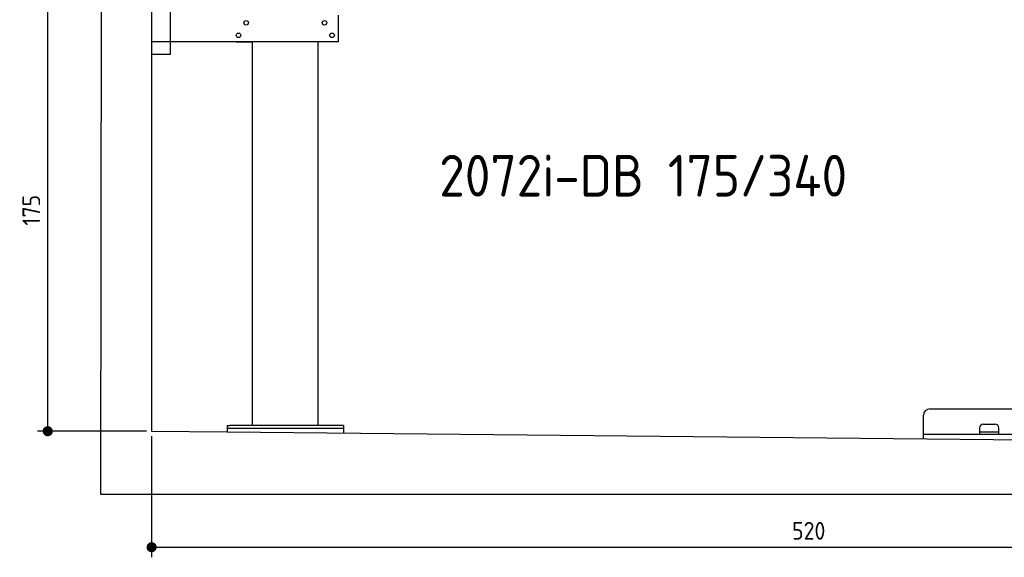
# Model space of a CAD drawing. Header units: millimetres. Extents: x 552 to 7231, y 5867 to 12035.
# Tile 1 of 5: x 552 to 4448, y 5867 to 7995. Entities that reach past the tile are written whole.
import ezdxf

# ---------------------------------------------------------------- set-up
doc = ezdxf.new("R2010")
doc.units = ezdxf.units.MM
doc.layers.get('0').update_dxf_attribs({"lineweight": 25})
doc.layers.add('4', color=3, linetype='Continuous', lineweight=25)
doc.styles.get("Standard").update_dxf_attribs({"font": 'ISOCP.SHX'})
doc.styles.add('STANDARD-1', font='arial.ttf')
doc.dimstyles.new('GEN-ISO$0', dxfattribs={"dimscale": 20, "dimtxt": 3.5, "dimasz": 2, "dimexe": 2, "dimexo": 1, "dimgap": 1.5, "dimtad": 1, "dimdec": 1, "dimlfac": 0.1, "dimdsep": 46, "dimtxsty": 'Standard', "dimblk": 'PUNKT', "dimcen": 2, "dimclrd": 256, "dimclre": 256, "dimclrt": 2, "dimadec": 0, "dimazin": 0, "dimtp": 0.1, "dimtm": 0.1, "dimtfac": 0.71, "dimtdec": 1, "dimtmove": 2, "dimatfit": 3, "dimldrblk": 'PUNKT', "dimfxl": 1, "dimtolj": 1, "dimarcsym": 0})

# ---------------------------------------------------------------- blocks, each defined once
blk = doc.blocks.new('PUNKT')
at = {"layer": '4', "color": 0, "linetype": 'ByBlock'}
blk.add_line((-0.5, 0), (-1, 0), dxfattribs=at)
at = {"layer": '4', "color": 0, "linetype": 'ByBlock', "const_width": 0.5}
blk.add_lwpolyline([(-0.25, 0, 1), (0.25, 0, 1)], format="xyb", close=True, dxfattribs=at)
blk = doc.blocks.new('*D6')
at = {"layer": '4', "lineweight": -2, "transparency": 16777216}
for p, q in [((852.8, 8115.9), (622.8, 8115.9)), ((662.8, 6405.9), (662.8, 8075.9)), ((1053.7, 6365.9), (622.8, 6365.9))]:
    blk.add_line(p, q, dxfattribs=at)
at = {"layer": 'Defpoints', "color": 0, "transparency": 16777216}
for p in [(662.8, 8115.9), (872.8, 8115.9), (1073.7, 6365.9)]:
    blk.add_point(p, dxfattribs=at)
at = {"layer": '4', "lineweight": -2, "transparency": 16777216, "xscale": 40, "yscale": 40, "zscale": 40}
for p, rotation in [((662.8, 8115.9), 90), ((662.8, 6365.9), 270)]:
    blk.add_blockref('PUNKT', p, dxfattribs=dict(at, rotation=rotation))
at = {"layer": '4', "color": 2, "transparency": 16777216, "insert": (597.8, 7240.9), "char_height": 70, "attachment_point": 5, "rotation": 90}
blk.add_mtext('\\A1;175', dxfattribs=at)
blk = doc.blocks.new('*D12')
at = {"layer": '4', "lineweight": -2, "transparency": 16777216}
for p, q in [((1073.7, 6345.9), (1073.7, 5866.7)), ((6273.7, 6295.9), (6273.7, 5866.7)), ((1113.7, 5906.7), (6233.7, 5906.7))]:
    blk.add_line(p, q, dxfattribs=at)
at = {"layer": 'Defpoints', "color": 0, "transparency": 16777216}
for p in [(1073.7, 6365.9), (6273.7, 6315.9), (6273.7, 5906.7)]:
    blk.add_point(p, dxfattribs=at)
at = {"layer": '4', "lineweight": -2, "transparency": 16777216, "xscale": 40, "yscale": 40, "zscale": 40, "rotation": 180}
blk.add_blockref('PUNKT', (1073.7, 5906.7), dxfattribs=at)
at = {"layer": '4', "lineweight": -2, "transparency": 16777216, "xscale": 40, "yscale": 40, "zscale": 40}
blk.add_blockref('PUNKT', (6273.7, 5906.7), dxfattribs=at)
at = {"layer": '4', "color": 2, "transparency": 16777216, "insert": (3673.7, 5971.7), "char_height": 70, "attachment_point": 5}
blk.add_mtext('\\A1;520', dxfattribs=at)

msp = doc.modelspace()

# ---------------------------------------------------------------- linework, layer by layer
for p, q in [((872.88, 6115.9), (878.92, 11715.52)), ((1073.74, 11515.52), (1073.74, 6365.89)), ((1147.77, 8063.02), (1147.77, 7858.02)), ((1812.77, 7908.02), (1812.77, 8013.02)), ((1812.77, 7908.02), (1072.77, 7908.02)), ((1407.77, 7908.02), (1470.77, 7908.02)), ((1472.77, 6388.02), (1472.77, 7908.02)), ((1732.77, 6388.02), (1732.77, 7908.02)), ((1797.77, 7908.02), (1734.77, 7908.02)), ((1147.77, 7858.02), (1072.77, 7858.02)), ((4127.77, 6335.74), (4127.77, 6428.98)), ((4152.77, 6453.98), (4692.77, 6453.98)), ((4365.05, 6393.98), (4411.05, 6393.98)), ((1073.74, 6365.9), (1372.77, 6363.02)), ((1372.77, 6388.02), (1372.53, 6363.02)), ((1372.68, 6378.11), (1832.77, 6378.02)), ((1372.77, 6388.02), (1382.77, 6388.02)), ((1372.77, 6363.02), (4717.77, 6329.89)), ((1832.77, 6388.02), (1382.77, 6388.02)), ((1832.77, 6388.02), (1832.77, 6358.59)), ((4127.77, 6353.98), (4717.77, 6353.98)), ((4350.05, 6378.98), (4350.05, 6353.98)), ((4350.05, 6363.98), (4426.05, 6363.98)), ((4426.05, 6353.98), (4426.05, 6378.98)), ((6472.77, 6115.9), (872.77, 6115.9))]:
    msp.add_line(p, q)
for centre in [(1447.77, 7983.02), (1757.77, 7983.02), (1417.77, 7933.02), (1787.77, 7933.02)]:
    msp.add_circle(centre, 9)
for centre, radius, start, end in [((4152.77, 6428.98), 25, 90, 180), ((4365.05, 6378.98), 15, 90, 180), ((4411.05, 6378.98), 15, 0, 90)]:
    msp.add_arc(centre, radius, start, end)

# ---------------------------------------------------------------- texts
at = {"insert": (2211.72, 7460.01), "char_height": 165, "width": 2051.959, "attachment_point": 1, "style": 'STANDARD-1'}
msp.add_mtext('\\pt330;{\\Fisocp2|c0;2072i-DB 175/340}', dxfattribs=at)

# ---------------------------------------------------------------- dimensions: what is measured, and where the dimension line sits
at = {"layer": '4'}
for base, p1, p2, angle, picture, middle in [((662.77, 8115.9), (1073.74, 6365.9), (872.77, 8115.9), 90, '*D6', (597.77, 7240.9)), ((6273.67, 5906.7), (1073.74, 6365.89), (6273.67, 6315.89), 0, '*D12', (3673.71, 5971.71))]:
    dim = msp.add_linear_dim(base=base, p1=p1, p2=p2, angle=angle, dimstyle='GEN-ISO$0', dxfattribs=at)
    dim.commit()
    dim.dimension.update_dxf_attribs({"geometry": picture, "text_midpoint": middle})

doc.saveas('drawing.dxf')
